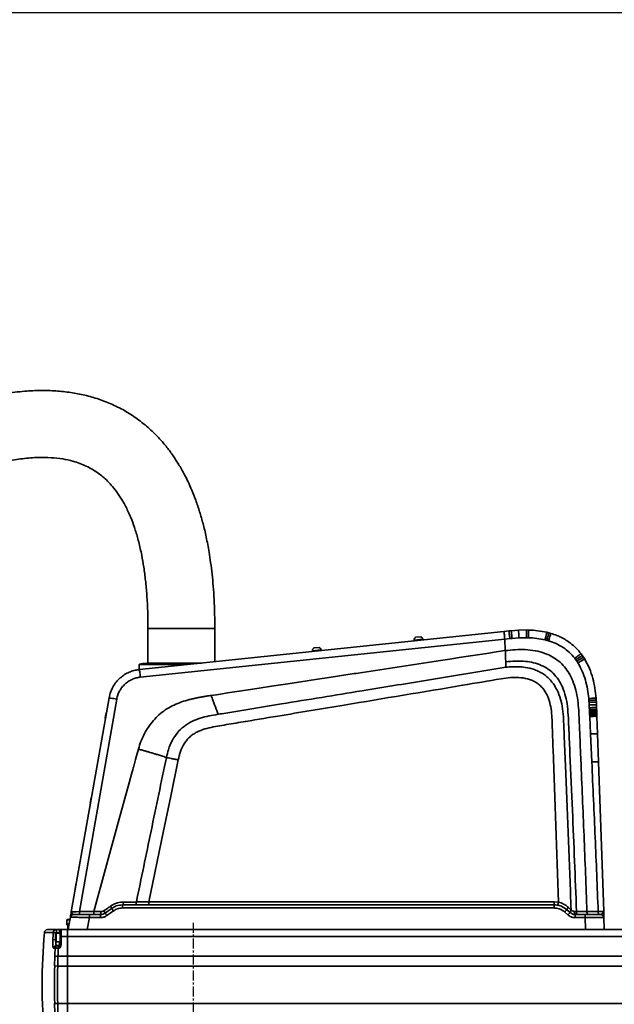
# Model space of a CAD drawing. Header units: millimetres. Extents: x 13873 to 18697, y 1443 to 6366.
# Tile 24 of 28: x 16013 to 16391, y 5007 to 5633. Entities that reach past the tile are written whole.
import ezdxf

# ---------------------------------------------------------------- set-up
doc = ezdxf.new("R2010")
doc.units = ezdxf.units.MM
doc.header["$PDSIZE"] = -1
doc.linetypes.add('CENTER', pattern=[10.16, 6.35, -1.27, 1.27, -1.27])
doc.styles.add('标准汉字', font='gbenor.shx', dxfattribs={"bigfont": 'gbcbig.shx'})
doc.dimstyles.new('ISO-25', dxfattribs={"dimscale": 5, "dimtxt": 3.5, "dimasz": 5, "dimexe": 3.5, "dimexo": 0.625, "dimtad": 1, "dimdec": 1, "dimdsep": 46, "dimtxsty": '标准汉字', "dimcen": 2.5, "dimclrd": 1, "dimclre": 1, "dimadec": 0, "dimazin": 0, "dimtfac": 1, "dimtdec": 1, "dimtmove": 1, "dimatfit": 3, "dimfxl": 1, "dimarcsym": 0})

# ---------------------------------------------------------------- blocks, each defined once
blk = doc.blocks.new('*D62')
at = {"color": 1, "lineweight": -2, "transparency": 16777216}
for p, q in [((16506.26, 5637.18), (15382.56, 5637.18)), ((15400.06, 4590.79), (15400.06, 5612.18)), ((15500.34, 4565.79), (15382.56, 4565.79))]:
    blk.add_line(p, q, dxfattribs=at)
at = {"color": 1, "transparency": 16777216}
for points in [[(15395.89, 5612.18), (15404.22, 5612.18), (15400.06, 5637.18)], [(15395.89, 4590.79), (15404.22, 4590.79), (15400.06, 4565.79)]]:
    blk.add_solid(points, dxfattribs=at)
at = {"layer": 'Defpoints', "color": 0, "transparency": 16777216}
for p in [(15400.06, 5637.18), (16509.38, 5637.18), (15503.47, 4565.79)]:
    blk.add_point(p, dxfattribs=at)
at = {"color": 0, "transparency": 16777216, "insert": (15388.18, 5101.48), "char_height": 17.5, "attachment_point": 5, "rotation": 90, "style": '标准汉字'}
blk.add_mtext('1071', dxfattribs=at)

msp = doc.modelspace()

# ---------------------------------------------------------------- linework, layer by layer
at = {"linetype": 'Continuous', "lineweight": 35}
for p, q in [((16089.35, 5220.03), (16321.11, 5244.18)), ((16094.74, 5246.11), (16094.74, 5224.04)), ((16115.99, 5246.11), (16094.74, 5246.11)), ((16115.99, 5246.11), (16137.24, 5246.11)), ((16137.24, 5225.02), (16137.24, 5246.11)), ((16321.11, 5244.18), (16324.3, 5244.52)), ((16324.3, 5244.52), (16325.71, 5244.66)), ((16325.71, 5244.66), (16330.35, 5245.03)), ((16330.35, 5245.03), (16335.43, 5245.14)), ((16335.43, 5245.14), (16336.71, 5245.11)), ((16336.71, 5245.11), (16335.43, 5245.14)), ((16348.35, 5243.65), (16349.65, 5243.32)), ((16349.65, 5243.32), (16348.35, 5243.65)), ((16349.65, 5243.32), (16350.94, 5242.96)), ((16350.94, 5242.96), (16349.65, 5243.32)), ((16089.87, 5215.19), (16321.63, 5239.34)), ((16269.6, 5239.32), (16263.93, 5238.73)), ((16264.03, 5238.74), (16264.08, 5238.24)), ((16268.28, 5240.84), (16264.9, 5240.49)), ((16269.55, 5238.81), (16269.5, 5239.31)), ((16321.63, 5239.34), (16324.83, 5239.67)), ((16321.94, 5232.04), (16321.63, 5239.34)), ((16330.63, 5240.15), (16326.24, 5239.82)), ((16335.38, 5240.23), (16330.63, 5240.15)), ((16204.95, 5232.58), (16199.28, 5231.99)), ((16199.38, 5232), (16199.43, 5231.5)), ((16203.63, 5234.1), (16200.25, 5233.75)), ((16204.9, 5232.07), (16204.85, 5232.57)), ((16370.1, 5230.04), (16370.92, 5228.93)), ((16370.92, 5228.93), (16371.69, 5227.79)), ((16089.24, 5223.13), (16089.24, 5220.01)), ((16097.25, 5223.13), (16089.24, 5223.13)), ((16119.14, 5223.13), (16097.25, 5223.13)), ((16106.35, 5224.13), (16105.33, 5224.13)), ((16121.24, 5224.13), (16120.21, 5224.13)), ((16366.81, 5226.21), (16366.1, 5227.16)), ((16367.49, 5225.23), (16366.81, 5226.21)), ((16371.69, 5227.79), (16372.42, 5226.64)), ((16372.42, 5226.64), (16371.69, 5227.79)), ((16071.34, 5206.64), (16071.68, 5207.35)), ((16046, 5066.03), (16069.97, 5201.97)), ((16051.1, 5066.33), (16074.89, 5201.23)), ((16375.29, 5197.47), (16375.19, 5199.24)), ((16379.67, 5201.81), (16379.77, 5200.56)), ((16379.77, 5200.56), (16379.67, 5201.81)), ((16379.77, 5200.56), (16379.84, 5199.31)), ((16379.84, 5199.31), (16379.93, 5197.45)), ((16068.13, 5192.58), (16067.54, 5189.23)), ((16375.37, 5195.77), (16375.42, 5194.66)), ((16375.42, 5194.66), (16375.45, 5194.11)), ((16375.45, 5194.11), (16375.46, 5193.83)), ((16375.46, 5193.83), (16375.48, 5193.55)), ((16375.48, 5193.55), (16375.5, 5193)), ((16375.5, 5193), (16375.51, 5192.72)), ((16375.51, 5192.72), (16375.53, 5192.45)), ((16375.53, 5192.45), (16375.55, 5191.89)), ((16375.55, 5191.89), (16375.58, 5191.34)), ((16375.58, 5191.34), (16375.59, 5191.06)), ((16379.93, 5197.45), (16379.99, 5195.74)), ((16379.99, 5195.74), (16380.03, 5194.63)), ((16380.03, 5194.63), (16380.05, 5194.08)), ((16380.05, 5194.08), (16380.05, 5193.8)), ((16380.05, 5193.8), (16380.06, 5193.53)), ((16380.06, 5193.53), (16380.08, 5192.98)), ((16380.08, 5192.98), (16380.09, 5192.7)), ((16380.09, 5192.7), (16380.1, 5192.43)), ((16380.1, 5192.43), (16380.12, 5191.87)), ((16380.12, 5191.87), (16380.14, 5191.32)), ((16375.59, 5191.06), (16375.6, 5190.78)), ((16375.6, 5190.78), (16375.63, 5190.23)), ((16375.63, 5190.23), (16376.13, 5179.14)), ((16380.14, 5191.32), (16380.15, 5191.04)), ((16380.15, 5191.04), (16380.16, 5190.77)), ((16380.16, 5190.77), (16380.18, 5190.21)), ((16380.18, 5190.21), (16380.57, 5179.11)), ((16376.13, 5179.14), (16376.94, 5161.39)), ((16380.57, 5179.11), (16381.19, 5161.36)), ((16381.19, 5161.36), (16384.51, 5066.31)), ((16058.58, 5138.41), (16057.99, 5135.06)), ((16049.03, 5084.25), (16048.44, 5080.9)), ((16051.1, 5064.38), (16051.1, 5066.33)), ((16051.1, 5066.33), (16060.33, 5066.33)), ((16060.33, 5066.33), (16064.73, 5066.28)), ((16067.45, 5065.31), (16071.58, 5068.28)), ((16072.75, 5066.67), (16068.61, 5063.71)), ((16078.57, 5070.52), (16227.2, 5070.52)), ((16353.08, 5068.53), (16078.57, 5068.54)), ((16095.34, 5072.47), (16353.08, 5072.47)), ((16228.14, 5070.52), (16227.26, 5070.52)), ((16228.77, 5070.52), (16228.14, 5070.52)), ((16229.66, 5070.52), (16228.77, 5070.52)), ((16229.73, 5070.52), (16353.08, 5070.52)), ((16353.08, 5072.47), (16355.7, 5072.22)), ((16361.11, 5067.44), (16363.09, 5065.66)), ((16363.8, 5067.26), (16364, 5067.07)), ((16381.03, 5066.3), (16381.03, 5066.3)), ((16043.52, 5061.29), (16043.22, 5060.99)), ((16043.22, 5060.99), (16043.22, 5058.29)), ((16045.11, 5060.99), (16043.22, 5060.99)), ((16043.52, 5061.29), (16045.16, 5061.29)), ((16044.71, 5058.76), (16045.41, 5062.73)), ((16056.17, 5054.79), (16057.52, 5062.4)), ((16057.52, 5064.38), (16064.54, 5064.38)), ((16064.54, 5062.4), (16057.52, 5062.4)), ((16361.75, 5064.19), (16359.77, 5065.97)), ((16366.43, 5064.38), (16372.63, 5064.38)), ((16372.63, 5062.39), (16366.43, 5062.39)), ((16372.9, 5054.79), (16372.63, 5062.39)), ((16384.91, 5054.79), (16384.64, 5062.45)), ((16030.84, 5054.79), (16036.54, 5054.79)), ((16036.54, 5054.79), (16036.54, 5052.79)), ((16036.54, 5054.79), (16038.47, 5054.79)), ((16038.47, 5052.79), (16038.47, 5054.79)), ((16039.47, 5054.79), (16043.47, 5054.79)), ((16039.47, 5054.79), (16039.47, 5050.41)), ((16043.22, 5058.29), (16043.22, 5057.79)), ((16044.63, 5058.29), (16043.22, 5058.29)), ((16043.22, 5057.79), (16044.02, 5057.79)), ((16043.47, 5054.79), (16056.17, 5054.79)), ((16043.47, 5050.41), (16043.47, 5054.79)), ((16043.72, 5057.49), (16044.02, 5057.79)), ((16044.49, 5057.49), (16043.72, 5057.49)), ((16043.72, 5054.79), (16043.72, 5057.49)), ((16044.71, 5058.76), (16044.02, 5054.79)), ((16044.02, 5057.79), (16044.54, 5057.79)), ((16372.9, 5054.79), (16056.17, 5054.79)), ((16379.36, 5054.79), (16633.47, 5054.79)), ((16034.57, 5052.96), (16028.85, 5052.96)), ((16034.22, 5048.44), (16035.97, 5048.31)), ((16034.57, 5052.96), (16036.54, 5052.79)), ((16036.27, 5052.54), (16035.97, 5052.24)), ((16035.97, 5047.34), (16035.97, 5052.24)), ((16038.97, 5052.54), (16036.27, 5052.54)), ((16036.27, 5052.54), (16036.27, 5047.04)), ((16036.54, 5052.79), (16036.52, 5052.54)), ((16038.47, 5052.79), (16036.54, 5052.79)), ((16039.47, 5052.79), (16038.47, 5052.79)), ((16038.47, 5052.54), (16038.47, 5052.79)), ((16039.47, 5052.54), (16038.97, 5052.54)), ((16038.97, 5052.54), (16038.97, 5047.04)), ((16039.47, 5050.41), (16039.47, 5045.26)), ((16039.47, 5050.41), (16043.47, 5050.41)), ((16633.47, 5050.41), (16043.47, 5050.41)), ((16043.47, 5050.41), (16043.47, 5037.88)), ((16035.7, 5042.91), (16034.84, 5042.91)), ((16035.97, 5047.34), (16036.27, 5047.04)), ((16036.27, 5047.04), (16038.97, 5047.04)), ((16036.8, 5044.79), (16037.66, 5044.79)), ((16037.66, 5044.79), (16037.66, 5043.04)), ((16037.66, 5044.79), (16038.47, 5044.79)), ((16038.47, 5043.04), (16037.66, 5043.04)), ((16038.47, 5044.79), (16038.47, 5047.04)), ((16038.47, 5043.04), (16038.47, 5044.79)), ((16038.97, 5047.04), (16039.47, 5047.04)), ((16035.41, 5031.74), (16035.56, 5037.72)), ((16037.52, 5037.88), (16037.37, 5031.68)), ((16037.52, 5037.88), (16043.47, 5037.88)), ((16043.47, 5037.88), (16633.47, 5037.88)), ((16043.47, 5031.68), (16043.47, 5037.88)), ((16035.41, 5031.74), (16037.37, 5031.68)), ((16037.37, 5031.68), (16043.47, 5031.68)), ((16633.47, 5031.68), (16043.47, 5031.68)), ((16043.47, 5007.9), (16043.47, 5031.68)), ((16035.41, 5007.85), (16037.37, 5007.9)), ((16035.56, 5001.86), (16035.41, 5007.85)), ((16037.37, 5007.9), (16037.52, 5001.7)), ((16037.37, 5007.9), (16043.47, 5007.9)), ((16043.47, 5007.9), (16633.47, 5007.9)), ((16043.47, 5001.7), (16043.47, 5007.9))]:
    msp.add_line(p, q, dxfattribs=at)
at = {"color": 4, "linetype": 'CENTER'}
msp.add_line((16123.47, 5059.21), (16123.47, 4833.24), dxfattribs=at)
at = {"linetype": 'Continuous', "lineweight": 35, "flags": 128}
for points in [[(16134.92, 5203.52), (16134.92, 5203.52), (16134.93, 5203.52), (16134.95, 5203.53), (16135.02, 5203.54), (16135.3, 5203.58), (16136.41, 5203.75), (16138.24, 5204.03), (16140.8, 5204.42), (16145.36, 5205.12), (16151.21, 5206.01), (16158.35, 5207.1), (16165.35, 5208.17), (16173.27, 5209.38), (16182.1, 5210.72), (16191.85, 5212.21), (16201.18, 5213.63), (16211.22, 5215.17), (16220.64, 5216.6), (16221.92, 5216.8), (16223.2, 5216.99), (16224.49, 5217.19), (16225.8, 5217.39), (16227.11, 5217.59), (16228.43, 5217.79), (16280.79, 5225.78), (16286.67, 5226.68), (16292.55, 5227.58), (16298.43, 5228.47), (16304.31, 5229.37), (16310.18, 5230.27), (16316.06, 5231.17), (16321.94, 5232.04)], [(16085.99, 5219.41), (16086.03, 5219.42), (16086.06, 5219.43)], [(16078.59, 5215.86), (16078.67, 5215.92), (16078.74, 5215.98)], [(16071.65, 5207.36), (16071.66, 5207.38), (16071.67, 5207.4)], [(16068.34, 5192.77), (16068.32, 5192.75), (16068.13, 5192.58)], [(16067.54, 5189.23), (16067.66, 5189), (16067.67, 5188.97)], [(16060.33, 5066.33), (16075.21, 5120.51), (16082.74, 5147.94), (16084.49, 5154.33), (16085.04, 5156.32), (16085.37, 5157.51), (16085.41, 5157.68), (16085.43, 5157.75), (16085.44, 5157.78), (16085.44, 5157.78), (16085.44, 5157.78), (16085.44, 5157.78), (16085.44, 5157.78), (16085.44, 5157.78), (16085.44, 5157.78), (16085.44, 5157.78), (16086.84, 5162.89), (16087.86, 5166.59), (16088.41, 5168.59), (16088.57, 5169.16), (16088.65, 5169.46)], [(16095.34, 5072.47), (16104.45, 5116.55), (16109.21, 5139.56), (16113.97, 5162.57)], [(16057.99, 5135.06), (16058.11, 5134.84), (16058.12, 5134.81)], [(16058.79, 5138.61), (16058.77, 5138.58), (16058.58, 5138.41)], [(16048.44, 5080.9), (16048.55, 5080.67), (16048.57, 5080.64)], [(16049.24, 5084.44), (16049.22, 5084.42), (16049.03, 5084.25)], [(16078.57, 5070.52), (16078.68, 5070.55), (16078.79, 5070.65), (16078.88, 5070.82), (16078.97, 5071.04), (16079.05, 5071.31), (16079.11, 5071.63), (16079.14, 5071.97), (16079.17, 5072.33)]]:
    msp.add_lwpolyline(points, dxfattribs=at)
at = {"linetype": 'Continuous', "lineweight": 35}
for centre, radius, start, end in [((16266.84, 5238.27), 2.95, 131.11691, 170.9896), ((16266.84, 5238.27), 2.95, 20.91163, 60.78432), ((16202.19, 5231.53), 2.95, 131.11691, 170.9896), ((16202.19, 5231.53), 2.95, 20.91163, 60.78432), ((16059.74, 5065.82), 5.01, 343.24173, 5.19651), ((16064.04, 5064.47), 3.51, 13.96435, 41.45694), ((16069.37, 5068.2), 2.21, 2.03306, 43.30693), ((15996.85, 5012.91), 93.01, 35.30659, 36.52851), ((17067.08, 5069.03), 988.51, 179.91372, 180.02851), ((16492.06, 5071.99), 138.99, 179.80268, 180.60567), ((17344.83, 5069.03), 991.75, 179.91384, 180.02853), ((16430.19, 5003.34), 94.24, 137.14435, 138.35405), ((16365.03, 5065.73), 4.28, 132.84618, 156.32685), ((16366.05, 5064.75), 3.1, 131.42812, 162.96201), ((16368.46, 5065.86), 2.51, 169.86012, 216.15986), ((16369.65, 5065.86), 2.46, 169.69792, 217.06241), ((16376.09, 5065.87), 2.24, 168.94719, 221.65081), ((16047.38, 5062.38), 2, 90, 170), ((17169.05, 5062.89), 1104.51, 179.92279, 180.02551), ((15993.29, 5010.37), 92.29, 35.30424, 36.53563), ((16432.48, 5001.29), 94.65, 137.14826, 138.35275), ((17474.95, 5062.89), 1108.52, 179.92291, 180.02553), ((17481.27, 5062.89), 1108.64, 179.92292, 180.02553), ((16030.84, 5052.79), 2, 90, 175.24388), ((16036.55, 5052.81), 1.98, 90.372, 175.69886), ((16427.47, 5019.79), 400, 175.24388, 179.99979), ((16427.47, 5019.79), 394.29, 175.17486, 175.83409), ((16036.82, 5042.81), 1.98, 90.45184, 177.2041), ((16421.44, 5029.67), 385.97, 178.03455, 178.80457), ((16037.68, 5042.81), 1.98, 90.5112, 177.27074), ((16037.09, 5036.94), 6.13, 84.65161, 103.08739), ((16421.47, 5029.87), 384.04, 178.03455, 178.80457), ((16038.47, 5045.79), 1, 270, 0), ((16037.03, 5031.75), 6.15, 85.42977, 103.81419), ((16427.47, 5019.79), 392.24, 178.25463, 181.74537), ((16427.47, 5019.79), 390.28, 178.25463, 181.74537), ((16427.47, 5019.79), 400, 179.99979, 184.75612)]:
    msp.add_arc(centre, radius, start, end, dxfattribs=at)
msp.add_ellipse((16051.14, 5066.38), major_axis=(5.14, 0.35), ratio=0.009719, start_param=3.139193, end_param=4.705444, dxfattribs=at)
for points, knots in [([(16137.24, 5246.11), (16137.22, 5249.3), (16137.17, 5255.47), (16136.81, 5264.42), (16136.27, 5272.76), (16135.54, 5280.53), (16134.66, 5287.75), (16133.47, 5295.6), (16131.91, 5303.88), (16129.89, 5312.4), (16127.66, 5320.21), (16125.27, 5327.29), (16122.78, 5333.65), (16120.39, 5339), (16118.18, 5343.44), (16116.14, 5347.18), (16113.78, 5351.2), (16110.76, 5355.87), (16106.75, 5361.29), (16102.06, 5366.81), (16096.18, 5372.73), (16089.11, 5378.6), (16080.9, 5384.02), (16072.34, 5388.43), (16063.56, 5391.86), (16054.65, 5394.39), (16045.54, 5396.13), (16036.14, 5397.11), (16026.37, 5397.37), (16015.51, 5396.87), (16003.64, 5395.44), (15991.01, 5392.98), (15978.53, 5389.75), (15966.34, 5385.9), (15952.92, 5380.98), (15938.45, 5374.88), (15923.12, 5367.6), (15908.53, 5359.98), (15896.81, 5353.37), (15887.72, 5348), (15881.08, 5343.96), (15874.68, 5339.96), (15868.31, 5335.88), (15861.64, 5331.5), (15854.13, 5326.45), (15845.63, 5320.59), (15836.1, 5313.82), (15825.66, 5306.19), (15815.21, 5298.32), (15804.85, 5290.31), (15794.66, 5282.24), (15783.87, 5273.48), (15772.46, 5264), (15760.43, 5253.75), (15747.77, 5242.69), (15734.46, 5230.8), (15721.11, 5218.56), (15707.75, 5206.04), (15698.05, 5196.76), (15691.59, 5190.49), (15688.5, 5187.48), (15685.38, 5184.44), (15682.24, 5181.35), (15679.08, 5178.22), (15676.95, 5176.11), (15675.88, 5175.04), (15675.87, 5175.03)], [0, 0, 0, 0, 0.015065, 0.02913, 0.042259, 0.054515, 0.065954, 0.076629, 0.091973, 0.105709, 0.117977, 0.130285, 0.140985, 0.15018, 0.157954, 0.164369, 0.170298, 0.17998, 0.190586, 0.202099, 0.214154, 0.229928, 0.245381, 0.260524, 0.275312, 0.289804, 0.304211, 0.31903, 0.334367, 0.350305, 0.370328, 0.390734, 0.411012, 0.431136, 0.451056, 0.478481, 0.505233, 0.531189, 0.556147, 0.568754, 0.581005, 0.592872, 0.604368, 0.616715, 0.630555, 0.647071, 0.665444, 0.685763, 0.70812, 0.727181, 0.74761, 0.769461, 0.792786, 0.817638, 0.844074, 0.872146, 0.901912, 0.92955, 0.958579, 0.96529, 0.972074, 0.978931, 0.985861, 0.992864, 0.999941, 1, 1, 1, 1]), ([(15705.93, 5144.98), (15706.64, 5145.69), (15709.09, 5148.13), (15713.27, 5152.26), (15718.43, 5157.31), (15723.5, 5162.25), (15728.49, 5167.05), (15733.39, 5171.74), (15740.87, 5178.85), (15750.77, 5188.1), (15762.55, 5198.88), (15773.33, 5208.55), (15783.17, 5217.2), (15792.52, 5225.26), (15801.89, 5233.2), (15811.24, 5240.95), (15820.51, 5248.48), (15829.13, 5255.33), (15837.11, 5261.54), (15844.46, 5267.15), (15854.97, 5275.02), (15869.17, 5285.28), (15887.64, 5297.87), (15906.86, 5310.07), (15925.18, 5320.71), (15942.44, 5329.77), (15958.47, 5337.3), (15972.63, 5343.04), (15984.72, 5347.19), (15994.67, 5350.1), (16004.75, 5352.44), (16014.88, 5354.08), (16024.34, 5354.83), (16032.89, 5354.73), (16040.28, 5353.93), (16046.41, 5352.61), (16051.38, 5351.01), (16055.43, 5349.32), (16059.36, 5347.27), (16062.88, 5344.99), (16066.16, 5342.42), (16069.2, 5339.64), (16072.37, 5336.2), (16075.64, 5331.96), (16078.96, 5326.75), (16081.93, 5321.02), (16084.56, 5314.85), (16086.86, 5308.33), (16088.99, 5300.84), (16090.75, 5292.97), (16092.17, 5284.78), (16093.27, 5276.34), (16094.1, 5267.06), (16094.64, 5256.89), (16094.71, 5249.81), (16094.74, 5246.11)], [0, 0, 0, 0, 0.005635, 0.019407, 0.032899, 0.046114, 0.059054, 0.071723, 0.084124, 0.116869, 0.14767, 0.173581, 0.198037, 0.221082, 0.242762, 0.266848, 0.289128, 0.309672, 0.328544, 0.345808, 0.361524, 0.402098, 0.444005, 0.486716, 0.529678, 0.562687, 0.595932, 0.62887, 0.648249, 0.667545, 0.686961, 0.706202, 0.724977, 0.740095, 0.754041, 0.76654, 0.775162, 0.783279, 0.791108, 0.799969, 0.806763, 0.814398, 0.82305, 0.832939, 0.844356, 0.857646, 0.86906, 0.881906, 0.896372, 0.912646, 0.927101, 0.942951, 0.960305, 0.979282, 1, 1, 1, 1]), ([(16324.3, 5244.52), (16324.31, 5244.43), (16324.34, 5244.26), (16324.48, 5242.95), (16324.65, 5241.33), (16324.77, 5240.21), (16324.83, 5239.67)], [0, 0, 0, 0, 0.270583, 0.562346, 0.789415, 1, 1, 1, 1]), ([(16326.24, 5239.82), (16326.18, 5240.43), (16326.08, 5241.38), (16325.96, 5242.5), (16325.87, 5243.28), (16325.81, 5243.9), (16325.74, 5244.5), (16325.72, 5244.6), (16325.71, 5244.66)], [0, 0, 0, 0, 0.239795, 0.368578, 0.5, 0.631422, 0.760205, 1, 1, 1, 1]), ([(16330.63, 5240.15), (16330.59, 5240.84), (16330.51, 5242.29), (16330.42, 5243.92), (16330.36, 5244.87), (16330.35, 5244.98), (16330.35, 5245.03)], [0, 0, 0, 0, 0.270537, 0.562358, 0.789461, 1, 1, 1, 1]), ([(16335.38, 5240.23), (16335.39, 5240.93), (16335.41, 5242.38), (16335.42, 5244.02), (16335.43, 5244.98), (16335.43, 5245.09), (16335.43, 5245.14)], [0, 0, 0, 0, 0.270495, 0.562369, 0.789503, 1, 1, 1, 1]), ([(16336.57, 5240.2), (16336.59, 5240.9), (16336.64, 5242.35), (16336.68, 5244), (16336.71, 5244.95), (16336.71, 5245.06), (16336.71, 5245.11)], [0, 0, 0, 0, 0.2704851, 0.5623715, 0.7895129, 1, 1, 1, 1]), ([(16336.71, 5245.11), (16338.65, 5245.02), (16342.57, 5244.82), (16346.41, 5244.04), (16348.35, 5243.65)], [0, 0, 0, 0, 0.495785, 1, 1, 1, 1]), ([(16347.19, 5238.84), (16347.35, 5239.53), (16347.69, 5240.95), (16348.08, 5242.56), (16348.31, 5243.49), (16348.34, 5243.6), (16348.35, 5243.65)], [0, 0, 0, 0, 0.270411, 0.562391, 0.789587, 1, 1, 1, 1]), ([(16348.35, 5238.55), (16348.53, 5239.23), (16348.91, 5240.64), (16349.34, 5242.24), (16349.6, 5243.17), (16349.63, 5243.27), (16349.65, 5243.32)], [0, 0, 0, 0, 0.270405, 0.562392, 0.789593, 1, 1, 1, 1]), ([(16349.5, 5238.23), (16349.7, 5238.9), (16350.12, 5240.3), (16350.6, 5241.89), (16350.88, 5242.81), (16350.92, 5242.91), (16350.94, 5242.96)], [0, 0, 0, 0, 0.2704, 0.562393, 0.789597, 1, 1, 1, 1]), ([(16350.94, 5242.96), (16352.21, 5242.55), (16354.36, 5241.85), (16357.55, 5240.42), (16360.48, 5238.82), (16363.8, 5236.54), (16367.1, 5233.69), (16369.12, 5231.23), (16370.1, 5230.04)], [0, 0, 0, 0, 0.169499, 0.288854, 0.445917, 0.594197, 0.803337, 1, 1, 1, 1]), ([(16324.83, 5239.67), (16325.05, 5239.7), (16325.53, 5239.75), (16326, 5239.79), (16326.24, 5239.82)], [0, 0, 0, 0, 0.47991, 1, 1, 1, 1]), ([(16336.57, 5240.2), (16336.37, 5240.21), (16335.98, 5240.22), (16335.58, 5240.23), (16335.38, 5240.23)], [0, 0, 0, 0, 0.500066, 1, 1, 1, 1]), ([(16347.19, 5238.84), (16345.44, 5239.2), (16341.93, 5239.92), (16338.36, 5240.11), (16336.57, 5240.2)], [0, 0, 0, 0, 0.499714, 1, 1, 1, 1]), ([(16348.35, 5238.55), (16348.16, 5238.6), (16347.77, 5238.7), (16347.39, 5238.8), (16347.19, 5238.84)], [0, 0, 0, 0, 0.50002, 1, 1, 1, 1]), ([(16349.5, 5238.23), (16349.31, 5238.28), (16348.93, 5238.4), (16348.54, 5238.5), (16348.35, 5238.55)], [0, 0, 0, 0, 0.499997, 1, 1, 1, 1]), ([(16366.1, 5227.16), (16365, 5228.45), (16362.8, 5231.03), (16358.75, 5234.13), (16354.31, 5236.6), (16351.1, 5237.69), (16349.5, 5238.23)], [0, 0, 0, 0, 0.2501205, 0.5000378, 0.749935, 1, 1, 1, 1]), ([(16321.94, 5232.04), (16324.03, 5232.26), (16328.26, 5232.69), (16334.65, 5232.77), (16341.03, 5232.09), (16346.83, 5230.57), (16351.88, 5228.27), (16356.1, 5225.38), (16359.72, 5221.76), (16362.66, 5217.57), (16365.11, 5212.58), (16366.95, 5206.85), (16368.13, 5200.53), (16368.66, 5194.18), (16368.93, 5187.87), (16369.19, 5181.6), (16369.46, 5175.32), (16369.72, 5169.05), (16370.58, 5148.79), (16372.05, 5114.55), (16373.28, 5082.38), (16373.89, 5066.3)], [0, 0, 0, 0, 0.031781, 0.064185, 0.096481, 0.128652, 0.154328, 0.179972, 0.205639, 0.231371, 0.257196, 0.289593, 0.322112, 0.354393, 0.386026, 0.41773, 0.449435, 0.481141, 0.512848, 0.756455, 1, 1, 1, 1]), ([(16366.1, 5227.16), (16366.66, 5227.59), (16367.82, 5228.47), (16369.15, 5229.44), (16369.95, 5229.98), (16370.05, 5230.02), (16370.1, 5230.04)], [0, 0, 0, 0, 0.27044, 0.562383, 0.789557, 1, 1, 1, 1]), ([(16366.81, 5226.21), (16367.39, 5226.61), (16368.58, 5227.45), (16369.95, 5228.37), (16370.76, 5228.88), (16370.87, 5228.91), (16370.92, 5228.93)], [0, 0, 0, 0, 0.270452, 0.56238, 0.789546, 1, 1, 1, 1]), ([(16097.95, 5224.13), (16097.27, 5224.12), (16095.84, 5224.11), (16093.87, 5224.01), (16092.22, 5223.85), (16090.92, 5223.67), (16090, 5223.49), (16089.44, 5223.34), (16089.37, 5223.25), (16089.34, 5223.21)], [0, 0, 0, 0, 0.137696, 0.290924, 0.460989, 0.600198, 0.749533, 0.908884, 1, 1, 1, 1]), ([(16097.25, 5223.13), (16097.26, 5223.26), (16097.27, 5223.45), (16097.36, 5223.68), (16097.45, 5223.84), (16097.56, 5223.97), (16097.72, 5224.1), (16097.86, 5224.12), (16097.95, 5224.13)], [0, 0, 0, 0, 0.239457, 0.368361, 0.5, 0.631639, 0.760543, 1, 1, 1, 1]), ([(16105.33, 5224.13), (16104.37, 5224.13), (16102.52, 5224.13), (16100.05, 5224.13), (16098.63, 5224.13), (16097.95, 5224.13)], [0, 0, 0, 0, 0.357766, 0.691294, 1, 1, 1, 1]), ([(16120.21, 5224.13), (16118.93, 5224.13), (16116.43, 5224.13), (16112.77, 5224.13), (16109.41, 5224.13), (16107.35, 5224.13), (16106.35, 5224.13)], [0, 0, 0, 0, 0.274816, 0.533644, 0.77547, 1, 1, 1, 1]), ([(16128.71, 5224.13), (16128.46, 5224.13), (16127.18, 5224.13), (16124.68, 5224.13), (16122.38, 5224.13), (16121.24, 5224.13)], [0, 0, 0, 0, 0.112941, 0.563524, 1, 1, 1, 1]), ([(16322.25, 5224.87), (16324.21, 5225.06), (16327.92, 5225.43), (16333.41, 5225.38), (16338.64, 5224.73), (16343.7, 5223.31), (16348.41, 5220.99), (16352.52, 5217.73), (16355.85, 5213.66), (16358.53, 5208.68), (16360.44, 5202.91), (16361.62, 5196.25), (16362.07, 5189.1), (16362.37, 5181.58), (16362.72, 5173.96), (16363.46, 5156.92), (16364.56, 5131.72), (16366, 5098.38), (16366.82, 5076.99), (16367.22, 5066.3)], [0, 0, 0, 0, 0.031792, 0.060155, 0.088403, 0.116517, 0.144524, 0.172498, 0.200561, 0.228786, 0.263451, 0.298322, 0.337953, 0.378985, 0.42002, 0.461057, 0.654537, 0.827284, 1, 1, 1, 1]), ([(16322.25, 5224.87), (16322.27, 5224.27), (16322.32, 5223.06), (16322.37, 5221.98), (16322.39, 5221.44)], [0, 0, 0, 0, 0.500897, 1, 1, 1, 1]), ([(16367.49, 5225.23), (16368.08, 5225.61), (16369.3, 5226.4), (16370.7, 5227.27), (16371.53, 5227.75), (16371.64, 5227.78), (16371.69, 5227.79)], [0, 0, 0, 0, 0.270466, 0.562376, 0.789532, 1, 1, 1, 1]), ([(16368.14, 5224.22), (16368.04, 5224.39), (16367.82, 5224.73), (16367.6, 5225.06), (16367.49, 5225.23)], [0, 0, 0, 0, 0.500057, 1, 1, 1, 1]), ([(16368.14, 5224.22), (16368.74, 5224.58), (16369.99, 5225.33), (16371.42, 5226.15), (16372.26, 5226.6), (16372.37, 5226.62), (16372.42, 5226.64)], [0, 0, 0, 0, 0.270481, 0.562373, 0.789517, 1, 1, 1, 1]), ([(16374.99, 5201.61), (16374.76, 5203.59), (16374.29, 5207.54), (16372.93, 5213.35), (16371.03, 5219.02), (16369.1, 5222.49), (16368.14, 5224.22)], [0, 0, 0, 0, 0.250594, 0.50087, 0.750703, 1, 1, 1, 1]), ([(16372.42, 5226.64), (16373.49, 5224.66), (16375.61, 5220.76), (16377.63, 5214.48), (16379.01, 5208.16), (16379.45, 5203.91), (16379.67, 5201.81)], [0, 0, 0, 0, 0.257387, 0.509255, 0.75645, 1, 1, 1, 1]), ([(16069.97, 5201.97), (16070.29, 5203.34), (16070.92, 5206.03), (16072.76, 5209.66), (16075.05, 5212.76), (16077.7, 5215.29), (16080.56, 5217.26), (16083.51, 5218.67), (16086.44, 5219.61), (16088.4, 5219.89), (16089.35, 5220.03)], [0, 0, 0, 0, 0.148839, 0.290871, 0.426095, 0.554508, 0.676108, 0.790892, 0.898856, 1, 1, 1, 1]), ([(16322.39, 5221.44), (16318.97, 5220.9), (16312.13, 5219.82), (16301.88, 5218.11), (16291.63, 5216.43), (16281.38, 5214.74), (16261.12, 5211.43), (16227.18, 5205.91), (16193.3, 5200.4), (16169.5, 5196.51), (16159.43, 5194.86), (16149.36, 5193.21), (16142.65, 5192.11), (16139.29, 5191.56)], [0, 0, 0, 0, 0.0559958, 0.1119959, 0.167996, 0.2239966, 0.2799962, 0.4999984, 0.7799984, 0.8349992, 0.8899999, 0.9450001, 1, 1, 1, 1]), ([(16363.8, 5067.26), (16363.28, 5081.47), (16362.25, 5109.88), (16361, 5140.37), (16360.22, 5158.73), (16359.95, 5164.97), (16359.68, 5171.21), (16359.42, 5177.45), (16359.12, 5183.72), (16358.92, 5190.17), (16358.28, 5196.56), (16356.74, 5202.73), (16354.73, 5207.44), (16352.56, 5210.89), (16350.65, 5213.28), (16348.46, 5215.42), (16346.01, 5217.27), (16343.35, 5218.79), (16339.6, 5220.38), (16335.27, 5221.42), (16330.54, 5221.85), (16326.45, 5221.84), (16323.75, 5221.58), (16322.39, 5221.44)], [0, 0, 0, 0, 0.238908, 0.477817, 0.512818, 0.54782, 0.582822, 0.617824, 0.652825, 0.688229, 0.726308, 0.760518, 0.794707, 0.811818, 0.828928, 0.846036, 0.863144, 0.880252, 0.897362, 0.931546, 0.954361, 0.977179, 1, 1, 1, 1]), ([(16074.89, 5201.23), (16075.09, 5202.12), (16075.49, 5203.91), (16076.63, 5206.43), (16078.13, 5208.73), (16079.99, 5210.77), (16082.15, 5212.48), (16084.56, 5213.81), (16087.15, 5214.77), (16088.96, 5215.05), (16089.87, 5215.19)], [0, 0, 0, 0, 0.1250006, 0.2500005, 0.3750007, 0.5000005, 0.6250006, 0.7500003, 0.8750003, 1, 1, 1, 1]), ([(16113.97, 5162.57), (16114.41, 5164.37), (16115.29, 5167.95), (16117.24, 5172.17), (16119.37, 5175.19), (16121.28, 5177.2), (16123.46, 5178.92), (16126.62, 5180.77), (16130.9, 5182.39), (16136.26, 5183.61), (16141.88, 5184.54), (16147.72, 5185.51), (16159.6, 5187.49), (16183.54, 5191.47), (16230.57, 5199.32), (16277.91, 5207.1), (16313.07, 5213.11), (16325, 5214.98), (16330.63, 5215.07), (16335.17, 5214.43), (16338.64, 5213.3), (16341.1, 5212.11), (16343.36, 5210.55), (16345.34, 5208.66), (16347.01, 5206.49), (16348.82, 5203.32), (16350.37, 5199.01), (16351.4, 5193.52), (16351.69, 5187.7), (16351.88, 5181.65), (16352.1, 5175.46), (16353.36, 5138.98), (16354.57, 5104.57), (16355.7, 5072.22)], [0, 0, 0, 0, 0.014395, 0.028773, 0.03597, 0.043166, 0.050363, 0.05756, 0.071707, 0.085868, 0.10037, 0.116231, 0.132092, 0.194403, 0.305673, 0.504367, 0.568879, 0.584312, 0.598521, 0.612718, 0.619823, 0.626927, 0.63403, 0.641133, 0.648236, 0.655341, 0.669539, 0.683747, 0.698831, 0.714958, 0.731084, 0.74721, 1, 1, 1, 1]), ([(16088.65, 5169.46), (16089.17, 5171.1), (16090.2, 5174.38), (16092.34, 5179.07), (16094.94, 5183.52), (16098.06, 5187.62), (16101.67, 5191.29), (16105.71, 5194.42), (16110.11, 5197), (16114.83, 5199.06), (16118.92, 5200.37), (16122.25, 5201.23), (16124.76, 5201.79), (16127.26, 5202.28), (16129.72, 5202.71), (16132.26, 5203.12), (16133.98, 5203.38), (16134.92, 5203.52)], [0, 0, 0, 0, 0.083804, 0.167363, 0.249996, 0.334508, 0.417346, 0.499921, 0.582408, 0.664956, 0.749896, 0.790964, 0.832399, 0.874945, 0.915177, 0.953779, 1, 1, 1, 1]), ([(16134.92, 5203.52), (16135.12, 5203), (16135.49, 5202.03), (16136.16, 5200.24), (16136.77, 5198.61), (16137.35, 5197), (16137.87, 5195.55), (16138.52, 5193.71), (16139.01, 5192.35), (16139.29, 5191.56)], [0, 0, 0, 0, 0.119002, 0.221777, 0.410735, 0.512542, 0.633449, 0.790286, 1, 1, 1, 1]), ([(16374.99, 5201.61), (16375.66, 5201.66), (16377.06, 5201.77), (16378.61, 5201.85), (16379.52, 5201.86), (16379.62, 5201.82), (16379.67, 5201.81)], [0, 0, 0, 0, 0.2710493, 0.562226, 0.788949, 1, 1, 1, 1]), ([(16375.1, 5200.43), (16375.08, 5200.63), (16375.05, 5201.02), (16375.01, 5201.42), (16374.99, 5201.61)], [0, 0, 0, 0, 0.500067, 1, 1, 1, 1]), ([(16375.1, 5200.43), (16375.77, 5200.47), (16377.16, 5200.56), (16378.71, 5200.61), (16379.61, 5200.61), (16379.72, 5200.57), (16379.77, 5200.56)], [0, 0, 0, 0, 0.271084, 0.562217, 0.788915, 1, 1, 1, 1]), ([(16375.19, 5199.24), (16375.17, 5199.44), (16375.14, 5199.84), (16375.11, 5200.23), (16375.1, 5200.43)], [0, 0, 0, 0, 0.500424, 1, 1, 1, 1]), ([(16375.19, 5199.24), (16375.86, 5199.28), (16377.25, 5199.34), (16378.79, 5199.37), (16379.69, 5199.36), (16379.79, 5199.32), (16379.84, 5199.31)], [0, 0, 0, 0, 0.271118, 0.562208, 0.78888, 1, 1, 1, 1]), ([(16139.29, 5191.56), (16137.38, 5191.24), (16133.57, 5190.6), (16127.93, 5189.22), (16122.5, 5187.13), (16117.53, 5184.08), (16113.34, 5180.02), (16110, 5174.96), (16107.78, 5169.58), (16106.87, 5165.82), (16106.46, 5164.17)], [0, 0, 0, 0, 0.125126, 0.250211, 0.37522, 0.500146, 0.625032, 0.749955, 0.889923, 1, 1, 1, 1]), ([(16379.93, 5197.45), (16379.86, 5197.47), (16379.73, 5197.51), (16378.67, 5197.53), (16377.12, 5197.52), (16375.89, 5197.49), (16375.29, 5197.47)], [0, 0, 0, 0, 0.241031, 0.5, 0.758969, 1, 1, 1, 1]), ([(16375.29, 5197.47), (16375.3, 5197.17), (16375.33, 5196.6), (16375.36, 5196.03), (16375.37, 5195.77)], [0, 0, 0, 0, 0.531824, 1, 1, 1, 1]), ([(16379.99, 5195.74), (16379.91, 5195.76), (16379.74, 5195.81), (16378.51, 5195.83), (16376.97, 5195.81), (16375.89, 5195.78), (16375.37, 5195.77)], [0, 0, 0, 0, 0.271223, 0.562181, 0.788776, 1, 1, 1, 1]), ([(16380.03, 5194.63), (16379.95, 5194.66), (16379.78, 5194.7), (16378.55, 5194.72), (16377.02, 5194.71), (16375.94, 5194.67), (16375.42, 5194.66)], [0, 0, 0, 0, 0.2712573, 0.5621725, 0.7887412, 1, 1, 1, 1]), ([(16380.05, 5194.08), (16379.96, 5194.1), (16379.8, 5194.15), (16378.58, 5194.17), (16377.04, 5194.15), (16375.97, 5194.12), (16375.45, 5194.11)], [0, 0, 0, 0, 0.271274, 0.562168, 0.788725, 1, 1, 1, 1]), ([(16380.05, 5193.8), (16379.97, 5193.83), (16379.81, 5193.87), (16378.59, 5193.89), (16377.05, 5193.87), (16375.98, 5193.84), (16375.46, 5193.83)], [0, 0, 0, 0, 0.271282, 0.562166, 0.788717, 1, 1, 1, 1]), ([(16380.06, 5193.53), (16379.98, 5193.55), (16379.82, 5193.6), (16378.6, 5193.61), (16377.07, 5193.6), (16375.99, 5193.57), (16375.48, 5193.55)], [0, 0, 0, 0, 0.271289, 0.562164, 0.788709, 1, 1, 1, 1]), ([(16380.08, 5192.98), (16380, 5193), (16379.84, 5193.04), (16378.62, 5193.06), (16377.09, 5193.04), (16376.02, 5193.01), (16375.5, 5193)], [0, 0, 0, 0, 0.271305, 0.56216, 0.788694, 1, 1, 1, 1]), ([(16380.09, 5192.7), (16380.01, 5192.72), (16379.85, 5192.77), (16378.63, 5192.78), (16377.1, 5192.77), (16376.03, 5192.74), (16375.51, 5192.72)], [0, 0, 0, 0, 0.271312, 0.562159, 0.788687, 1, 1, 1, 1]), ([(16380.1, 5192.43), (16380.02, 5192.45), (16379.86, 5192.49), (16378.64, 5192.51), (16377.11, 5192.49), (16376.04, 5192.46), (16375.53, 5192.45)], [0, 0, 0, 0, 0.271319, 0.562157, 0.78868, 1, 1, 1, 1]), ([(16380.12, 5191.87), (16380.04, 5191.89), (16379.88, 5191.94), (16378.66, 5191.95), (16377.14, 5191.94), (16376.07, 5191.91), (16375.55, 5191.89)], [0, 0, 0, 0, 0.2713327, 0.5621532, 0.7886658, 1, 1, 1, 1]), ([(16380.14, 5191.32), (16380.06, 5191.34), (16379.9, 5191.38), (16378.68, 5191.4), (16377.16, 5191.38), (16376.09, 5191.35), (16375.58, 5191.34)], [0, 0, 0, 0, 0.271346, 0.5621497, 0.7886525, 1, 1, 1, 1]), ([(16380.15, 5191.04), (16380.07, 5191.06), (16379.91, 5191.11), (16378.7, 5191.12), (16377.17, 5191.1), (16376.11, 5191.07), (16375.59, 5191.06)], [0, 0, 0, 0, 0.2713526, 0.562148, 0.7886459, 1, 1, 1, 1]), ([(16380.16, 5190.77), (16380.08, 5190.79), (16379.92, 5190.83), (16378.71, 5190.84), (16377.18, 5190.83), (16376.12, 5190.8), (16375.6, 5190.78)], [0, 0, 0, 0, 0.271359, 0.562146, 0.788639, 1, 1, 1, 1]), ([(16380.18, 5190.21), (16380.1, 5190.23), (16379.94, 5190.27), (16378.73, 5190.29), (16377.21, 5190.27), (16376.14, 5190.24), (16375.63, 5190.23)], [0, 0, 0, 0, 0.271372, 0.562143, 0.788626, 1, 1, 1, 1]), ([(16380.57, 5179.11), (16380.49, 5179.13), (16380.33, 5179.18), (16379.16, 5179.19), (16377.68, 5179.18), (16376.63, 5179.15), (16376.13, 5179.14)], [0, 0, 0, 0, 0.271639, 0.562075, 0.78836, 1, 1, 1, 1]), ([(16106.46, 5164.17), (16105.39, 5164.5), (16103.48, 5165.09), (16100.93, 5165.88), (16098.76, 5166.55), (16096.9, 5167.12), (16095.08, 5167.67), (16093.3, 5168.19), (16091.11, 5168.8), (16089.54, 5169.22), (16088.65, 5169.46)], [0, 0, 0, 0, 0.186111, 0.3310391, 0.4424149, 0.5632685, 0.6515462, 0.7525128, 0.8596339, 1, 1, 1, 1]), ([(16087.35, 5072.34), (16090.46, 5087.34), (16095.19, 5110.15), (16101.57, 5140.76), (16104.83, 5156.37), (16106.46, 5164.17)], [0, 0, 0, 0, 0.490082, 0.745041, 1, 1, 1, 1]), ([(16113.97, 5162.57), (16113.31, 5162.72), (16111.85, 5163.04), (16109.81, 5163.47), (16107.96, 5163.86), (16106.93, 5164.07), (16106.46, 5164.17)], [0, 0, 0, 0, 0.256307, 0.568506, 0.804143, 1, 1, 1, 1]), ([(16381.19, 5161.36), (16381.11, 5161.38), (16380.96, 5161.42), (16379.85, 5161.44), (16378.44, 5161.43), (16377.43, 5161.4), (16376.94, 5161.39)], [0, 0, 0, 0, 0.27208, 0.561962, 0.787919, 1, 1, 1, 1]), ([(16376.94, 5161.39), (16377.68, 5145.34), (16379.15, 5113.65), (16380.4, 5081.95), (16381.03, 5066.3)], [0, 0, 0, 0, 0.506521, 1, 1, 1, 1]), ([(16064.73, 5066.28), (16065.04, 5066.29), (16065.73, 5066.32), (16066.34, 5066.62), (16066.67, 5066.79)], [0, 0, 0, 0, 0.459238, 1, 1, 1, 1]), ([(16066.67, 5066.79), (16067.77, 5067.52), (16069.23, 5068.47), (16070.64, 5069.47), (16070.98, 5069.72)], [0, 0, 0, 0, 0.758135, 1, 1, 1, 1]), ([(16070.98, 5069.72), (16071.65, 5070.14), (16073, 5071), (16075.75, 5072.05), (16077.85, 5072.23), (16079.17, 5072.33)], [0, 0, 0, 0, 0.268057, 0.543783, 1, 1, 1, 1]), ([(16071.58, 5068.28), (16072.56, 5068.87), (16074.7, 5070.18), (16077.21, 5070.4), (16078.57, 5070.52)], [0, 0, 0, 0, 0.4575517, 1, 1, 1, 1]), ([(16078.57, 5068.54), (16077.44, 5068.44), (16075.35, 5068.26), (16073.56, 5067.17), (16072.75, 5066.67)], [0, 0, 0, 0, 0.54245, 1, 1, 1, 1]), ([(16079.17, 5072.33), (16080.44, 5072.33), (16083.17, 5072.34), (16085.89, 5072.34), (16087.35, 5072.34)], [0, 0, 0, 0, 0.466546, 1, 1, 1, 1]), ([(16087.35, 5072.34), (16087.35, 5072.34), (16088.43, 5072.34), (16090.29, 5072.39), (16092.97, 5072.43), (16094.55, 5072.46), (16095.34, 5072.47)], [0, 0, 0, 0, 0.000007, 0.418708, 0.70677, 1, 1, 1, 1]), ([(16227.2, 5070.52), (16227.64, 5070.51), (16228.49, 5070.5), (16229.33, 5070.51), (16229.73, 5070.52)], [0, 0, 0, 0, 0.523798, 1, 1, 1, 1]), ([(16353.08, 5070.52), (16353.31, 5070.51), (16354.88, 5070.48), (16357.83, 5069.85), (16360.01, 5068.25), (16361.11, 5067.44)], [0, 0, 0, 0, 0.078719, 0.53936, 1, 1, 1, 1]), ([(16359.77, 5065.97), (16358.86, 5066.64), (16357.04, 5067.98), (16354.58, 5068.51), (16353.27, 5068.53), (16353.08, 5068.53)], [0, 0, 0, 0, 0.4606425, 0.9212816, 1, 1, 1, 1]), ([(16355.7, 5072.22), (16355.7, 5072.22), (16356.85, 5072), (16358, 5071.58), (16359.2, 5070.97), (16359.87, 5070.6), (16360.92, 5069.93), (16361.73, 5069.21), (16362.11, 5068.86)], [0, 0, 0, 0, 0.000008, 0.477073, 0.491917, 0.551298, 0.789318, 1, 1, 1, 1]), ([(16362.11, 5068.86), (16362.67, 5068.32), (16363.23, 5067.78), (16363.8, 5067.26), (16363.8, 5067.26)], [0, 0, 0, 0, 0.9999744, 1, 1, 1, 1]), ([(16364, 5067.07), (16364.04, 5067.04), (16364.33, 5066.79), (16364.98, 5066.41), (16365.65, 5066.34), (16365.99, 5066.3)], [0, 0, 0, 0, 0.062128, 0.5319, 1, 1, 1, 1]), ([(16365.99, 5066.3), (16366.4, 5066.31), (16366.81, 5066.31), (16367.22, 5066.3), (16367.22, 5066.3)], [0, 0, 0, 0, 0.999953, 1, 1, 1, 1]), ([(16367.22, 5066.3), (16367.22, 5066.3), (16367.99, 5066.3), (16369.49, 5066.3), (16371.71, 5066.29), (16373.17, 5066.32), (16373.89, 5066.3), (16373.89, 5066.3)], [0, 0, 0, 0, 0.000009, 0.344129, 0.672047, 0.999991, 1, 1, 1, 1]), ([(16373.89, 5066.3), (16373.89, 5066.3), (16375.09, 5066.3), (16377.48, 5066.3), (16379.84, 5066.3), (16381.03, 5066.3)], [0, 0, 0, 0, 0.000008, 0.500187, 1, 1, 1, 1]), ([(16381.03, 5066.3), (16381.03, 5066.3), (16381.56, 5066.3), (16382.58, 5066.29), (16383.75, 5066.29), (16384.39, 5066.29), (16384.51, 5066.3), (16384.51, 5066.31), (16384.51, 5066.31)], [0, 0, 0, 0, 0.0000091, 0.2672351, 0.5344342, 0.8015596, 0.99999, 1, 1, 1, 1]), ([(16381.03, 5066.3), (16381.04, 5066.05), (16381.06, 5065.54), (16381.19, 5064.91), (16381.38, 5064.46), (16381.53, 5064.41), (16381.61, 5064.38)], [0, 0, 0, 0, 0.2500016, 0.5000021, 0.7500016, 1, 1, 1, 1]), ([(16384.51, 5066.31), (16384.51, 5066.31), (16384.51, 5066.3), (16384.51, 5066.3), (16384.51, 5066.3), (16384.51, 5066.3), (16384.51, 5066.3), (16384.51, 5066.29), (16384.51, 5066.24), (16384.5, 5066.14), (16384.41, 5065.78), (16383.99, 5065.24), (16383.21, 5064.55), (16382.8, 5064.43), (16382.64, 5064.38)], [0, 0, 0, 0, 0.002116, 0.00242, 0.002536, 0.002565, 0.002572, 0.006111, 0.013186, 0.070796, 0.141339, 0.489107, 0.794627, 1, 1, 1, 1]), ([(16384.51, 5066.31), (16384.51, 5066.31), (16384.51, 5066.31), (16384.51, 5066.31), (16384.51, 5066.31), (16384.51, 5066.31), (16384.51, 5066.31), (16384.51, 5066.31), (16384.51, 5066.3), (16384.51, 5066.29), (16384.51, 5066.28), (16384.51, 5066.16), (16384.52, 5065.96), (16384.55, 5065.2), (16384.59, 5064), (16384.63, 5062.71), (16384.64, 5062.53), (16384.64, 5062.45)], [0, 0, 0, 0, 0.000003, 0.000006, 0.000011, 0.000023, 0.00011, 0.000283, 0.000631, 0.00202, 0.004799, 0.010357, 0.062953, 0.111748, 0.409622, 0.731074, 1, 1, 1, 1]), ([(16045.41, 5062.73), (16045.43, 5062.8), (16045.46, 5062.97), (16045.66, 5064.11), (16045.86, 5065.25), (16045.97, 5065.86), (16046, 5066.03), (16046, 5066.03)], [0, 0, 0, 0, 0.289596, 0.641061, 0.906066, 0.998198, 1, 1, 1, 1]), ([(16057.52, 5062.4), (16057.52, 5062.4), (16056.83, 5062.42), (16055.45, 5062.46), (16053.44, 5062.51), (16051.55, 5062.57), (16049.83, 5062.61), (16048.34, 5062.65), (16047.12, 5062.69), (16046.21, 5062.71), (16045.57, 5062.72), (16045.41, 5062.73), (16045.41, 5062.73), (16045.41, 5062.73)], [0, 0, 0, 0, 0.000003, 0.109306, 0.218607, 0.328072, 0.437532, 0.546269, 0.655, 0.762254, 0.869504, 0.999997, 1, 1, 1, 1]), ([(16047.38, 5064.38), (16047.22, 5064.42), (16046.81, 5064.53), (16046.23, 5065.14), (16045.98, 5065.66), (16045.98, 5065.95), (16046, 5066.03), (16046, 5066.03)], [0, 0, 0, 0, 0.23199, 0.573422, 0.881961, 0.99772, 1, 1, 1, 1]), ([(16047.38, 5064.38), (16047.43, 5064.38), (16047.54, 5064.38), (16048.7, 5064.38), (16050.99, 5064.38), (16054.06, 5064.38), (16056.36, 5064.38), (16057.52, 5064.38)], [0, 0, 0, 0, 0.130617, 0.344655, 0.561926, 0.780995, 1, 1, 1, 1]), ([(16064.54, 5064.38), (16065.1, 5064.43), (16066.15, 5064.52), (16067.04, 5065.06), (16067.45, 5065.31)], [0, 0, 0, 0, 0.542446, 1, 1, 1, 1]), ([(16068.61, 5063.71), (16068.04, 5063.36), (16066.79, 5062.59), (16065.33, 5062.47), (16064.54, 5062.4)], [0, 0, 0, 0, 0.45755, 1, 1, 1, 1]), ([(16366.43, 5062.39), (16366.3, 5062.4), (16365.38, 5062.41), (16363.66, 5062.78), (16362.39, 5063.72), (16361.75, 5064.19)], [0, 0, 0, 0, 0.078719, 0.539358, 1, 1, 1, 1]), ([(16363.09, 5065.66), (16363.55, 5065.32), (16364.46, 5064.66), (16365.68, 5064.39), (16366.34, 5064.38), (16366.43, 5064.38)], [0, 0, 0, 0, 0.4606417, 0.9212805, 1, 1, 1, 1]), ([(16372.63, 5064.38), (16373.38, 5064.38), (16375.24, 5064.38), (16378.05, 5064.38), (16380.59, 5064.38), (16382.31, 5064.38), (16382.53, 5064.38), (16382.64, 5064.38)], [0, 0, 0, 0, 0.141883, 0.356505, 0.571021, 0.78551, 1, 1, 1, 1]), ([(16384.64, 5062.45), (16384.64, 5062.45), (16384.64, 5062.45), (16384.18, 5062.45), (16382.19, 5062.44), (16379.13, 5062.43), (16375.76, 5062.41), (16373.52, 5062.4), (16372.63, 5062.39), (16372.63, 5062.39)], [0, 0, 0, 0, 0.000003, 0.214505, 0.429006, 0.643523, 0.858132, 0.999997, 1, 1, 1, 1]), ([(16038.47, 5054.79), (16038.47, 5054.79), (16038.52, 5054.79), (16038.86, 5054.79), (16039.35, 5054.79), (16039.44, 5054.79), (16039.47, 5054.79)], [0, 0, 0, 0, 0.003605, 0.09879, 0.716884, 1, 1, 1, 1]), ([(16056.17, 5054.79), (16055.71, 5054.79), (16054.56, 5054.79), (16052.75, 5054.79), (16050.23, 5054.79), (16047.45, 5054.79), (16045.45, 5054.79), (16044.47, 5054.79), (16044.07, 5054.79), (16044.03, 5054.79), (16044.02, 5054.79)], [0, 0, 0, 0, 0.073556, 0.182559, 0.291557, 0.498473, 0.710834, 0.817435, 0.924032, 1, 1, 1, 1]), ([(16384.91, 5054.79), (16384.9, 5054.79), (16384.88, 5054.79), (16384.19, 5054.79), (16382.61, 5054.79), (16380.62, 5054.79), (16378.76, 5054.79), (16376.57, 5054.79), (16375.28, 5054.79), (16374.16, 5054.79), (16373.37, 5054.79), (16372.9, 5054.79)], [0, 0, 0, 0, 0.037582, 0.251841, 0.466099, 0.499385, 0.713843, 0.819915, 0.872814, 0.925712, 1, 1, 1, 1]), ([(16034.84, 5042.91), (16034.73, 5042.97), (16034.51, 5043.09), (16034.27, 5044.05), (16034.14, 5045.47), (16034.13, 5047.02), (16034.19, 5048.03), (16034.22, 5048.44)], [0, 0, 0, 0, 0.21749, 0.435101, 0.649665, 0.860658, 1, 1, 1, 1]), ([(16036.12, 5047.19), (16036.12, 5046.94), (16036.11, 5046.31), (16036.24, 5045.52), (16036.47, 5044.91), (16036.69, 5044.83), (16036.8, 5044.79)], [0, 0, 0, 0, 0.179252, 0.448047, 0.722866, 1, 1, 1, 1]), ([(16039.47, 5045.26), (16039.44, 5045.03), (16039.35, 5044.29), (16038.86, 5043.59), (16038.52, 5043.11), (16038.47, 5043.04), (16038.47, 5043.04)], [0, 0, 0, 0, 0.283116, 0.90121, 0.996395, 1, 1, 1, 1])]:
    msp.add_open_spline(points, degree=3, knots=knots, dxfattribs=at)
for points in [[(16321.11, 5244.18), (16321.12, 5244.11), (16321.14, 5243.97), (16321.26, 5242.86), (16321.43, 5241.26), (16321.56, 5239.98), (16321.63, 5239.34)], [(16321.94, 5232.04), (16321.99, 5230.79), (16322.1, 5228.3), (16322.2, 5226.01), (16322.25, 5224.87)], [(16089.35, 5220.03), (16089.36, 5219.96), (16089.38, 5219.81), (16089.5, 5218.7), (16089.67, 5217.1), (16089.8, 5215.82), (16089.87, 5215.19)], [(16074.89, 5201.23), (16074.25, 5201.34), (16072.96, 5201.56), (16071.34, 5201.82), (16070.2, 5201.98), (16070.04, 5201.97), (16069.97, 5201.97)], [(16060.33, 5064.38), (16060.33, 5064.41), (16060.33, 5064.47), (16060.33, 5064.91), (16060.33, 5065.56), (16060.33, 5066.07), (16060.33, 5066.33)], [(16086.75, 5070.52), (16086.82, 5070.55), (16086.97, 5070.6), (16087.16, 5071.01), (16087.3, 5071.61), (16087.33, 5072.1), (16087.35, 5072.34)], [(16095.35, 5070.52), (16095.35, 5070.55), (16095.35, 5070.61), (16095.34, 5071.05), (16095.34, 5071.7), (16095.34, 5072.21), (16095.34, 5072.47)], [(16355.33, 5070.31), (16355.34, 5070.33), (16355.35, 5070.39), (16355.44, 5070.83), (16355.56, 5071.46), (16355.65, 5071.97), (16355.7, 5072.22)], [(16362.88, 5065.85), (16362.88, 5065.88), (16362.86, 5065.96), (16363.05, 5066.29), (16363.36, 5066.74), (16363.65, 5067.09), (16363.8, 5067.26)], [(16057.52, 5062.4), (16057.52, 5062.66), (16057.52, 5063.18), (16057.52, 5063.83), (16057.52, 5064.29), (16057.52, 5064.35), (16057.52, 5064.38)], [(16384.64, 5062.45), (16384.6, 5062.7), (16384.53, 5063.21), (16384.06, 5063.85), (16383.41, 5064.29), (16382.9, 5064.35), (16382.64, 5064.38)]]:
    msp.add_open_spline(points, degree=3, dxfattribs=at)

# ---------------------------------------------------------------- dimensions: what is measured, and where the dimension line sits
dim = msp.add_linear_dim(base=(15400.06, 5637.18), p1=(15503.47, 4565.79), p2=(16509.38, 5637.18), angle=90, dimstyle='ISO-25', override={"dimdec": 0})
dim.commit()
dim.dimension.update_dxf_attribs({"geometry": '*D62', "text_midpoint": (15388.18, 5101.48)})

doc.saveas('drawing.dxf')
